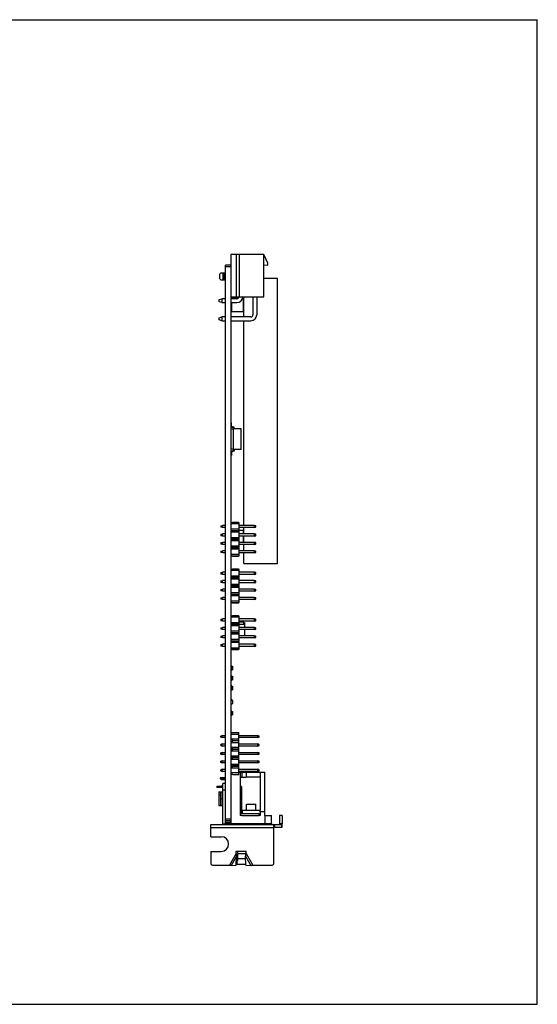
# Model space of a CAD drawing. Header units: millimetres. Extents: x 0 to 420, y 0 to 297.
# Tile 9 of 9: x 264 to 420, y 0 to 297. Entities that reach past the tile are written whole.
import ezdxf

# ---------------------------------------------------------------- set-up
doc = ezdxf.new("R2010")
doc.units = ezdxf.units.MM
doc.header["$LTSCALE"] = 23.1
doc.layers.get('0').update_dxf_attribs({"linetype": 'CONTINUOUS'})
doc.layers.add('00_COMPONENTS', color=7, linetype='CONTINUOUS')

msp = doc.modelspace()

# ---------------------------------------------------------------- linework, layer by layer
at = {"color": 7}
for p, q in [((0, 297), (420, 297)), ((420, 0), (420, 297)), ((0, 0), (420, 0))]:
    msp.add_line(p, q, dxfattribs=at)
at = {"layer": '00_COMPONENTS', "color": 7}
for p, q in [((327.483, 226.17), (327.483, 55.32)), ((337.483, 226.17), (327.483, 226.17)), ((329.283, 213.37), (329.283, 226.17)), ((330.083, 226.17), (330.083, 213.37)), ((337.483, 213.37), (337.483, 226.17)), ((338.683, 223.544), (337.483, 226.17)), ((325.883, 55.32), (325.883, 222.97)), ((327.483, 222.97), (325.883, 222.97)), ((337.483, 223.07), (338.683, 222.944)), ((338.683, 222.944), (338.683, 223.544)), ((324.083, 220.144), (324.083, 218.995)), ((324.554, 220.67), (325.883, 220.67)), ((325.083, 220.67), (325.083, 218.47)), ((325.483, 218.47), (325.483, 220.67)), ((325.883, 218.47), (324.554, 218.47)), ((341.583, 218.97), (337.483, 218.97)), ((341.583, 132.97), (341.583, 218.97)), ((323.983, 212.595), (324.833, 212.84)), ((323.983, 211.945), (323.983, 212.595)), ((324.833, 211.7), (323.983, 211.945)), ((324.833, 212.84), (324.833, 211.7)), ((325.883, 212.84), (324.833, 212.84)), ((324.833, 211.7), (325.883, 211.7)), ((327.483, 213.37), (337.483, 213.37)), ((327.683, 212.97), (327.483, 213.17)), ((329.383, 212.84), (327.483, 212.84)), ((327.483, 211.7), (329.383, 211.7)), ((327.683, 212.97), (327.553, 212.84)), ((327.683, 213.37), (327.683, 212.84)), ((327.683, 212.97), (329.766, 212.97)), ((327.683, 211.7), (327.683, 208.97)), ((331.08, 212.97), (331.283, 212.97)), ((331.283, 213.37), (331.283, 208.97)), ((331.483, 213.17), (331.283, 212.97)), ((331.483, 212.77), (331.283, 212.97)), ((331.483, 207.34), (331.483, 213.37)), ((334.213, 213.37), (334.213, 207.97)), ((335.353, 213.37), (335.353, 207.97)), ((327.683, 208.97), (327.483, 209.17)), ((327.683, 208.97), (331.283, 208.97)), ((331.483, 209.17), (331.283, 208.97)), ((323.983, 207.095), (324.833, 207.34)), ((323.983, 206.445), (323.983, 207.095)), ((324.833, 206.2), (323.983, 206.445)), ((324.833, 207.34), (324.833, 206.2)), ((325.883, 207.34), (324.833, 207.34)), ((324.833, 206.2), (325.883, 206.2)), ((333.583, 207.34), (327.483, 207.34)), ((327.483, 206.2), (333.583, 206.2)), ((331.483, 144.43), (331.483, 206.2)), ((327.683, 175.37), (327.483, 175.37)), ((327.683, 174.28), (327.683, 175.37)), ((328.38, 173.57), (327.633, 173.37)), ((327.633, 167.57), (327.633, 173.37)), ((327.64, 174.085), (328.38, 173.92)), ((328.423, 174.115), (327.683, 174.28)), ((328.38, 167.02), (328.38, 173.92)), ((330.633, 173.57), (328.38, 173.57)), ((328.58, 173.57), (328.58, 173.92)), ((330.633, 167.37), (330.633, 173.57)), ((328.38, 167.37), (327.633, 167.57)), ((327.64, 166.855), (328.38, 167.02)), ((328.423, 166.825), (327.683, 166.66)), ((327.683, 166.66), (327.683, 165.57)), ((330.633, 167.37), (328.38, 167.37)), ((328.58, 167.37), (328.58, 167.02)), ((327.683, 165.57), (327.483, 165.57)), ((324.483, 144.33), (324.983, 144.43)), ((324.483, 144.33), (324.483, 143.89)), ((324.983, 143.79), (324.483, 143.89)), ((324.983, 143.79), (324.983, 144.43)), ((325.883, 144.43), (324.983, 144.43)), ((325.883, 143.79), (324.983, 143.79)), ((330.023, 145.28), (327.483, 145.28)), ((330.023, 144.93), (327.483, 144.93)), ((330.023, 143.29), (327.483, 143.29)), ((327.653, 142.94), (327.483, 142.77)), ((327.483, 142.94), (330.023, 142.94)), ((330.023, 142.74), (327.483, 142.74)), ((327.683, 142.94), (327.683, 142.74)), ((327.983, 145.28), (327.983, 145.38)), ((329.873, 145.38), (327.983, 145.38)), ((327.983, 142.74), (327.983, 142.94)), ((329.873, 145.28), (329.873, 145.38)), ((329.873, 142.74), (329.873, 142.94)), ((330.023, 142.94), (330.023, 145.28)), ((334.523, 144.43), (330.023, 144.43)), ((334.523, 143.79), (330.023, 143.79)), ((330.023, 142.97), (331.283, 142.97)), ((330.023, 140.4), (330.023, 142.74)), ((331.283, 142.97), (331.283, 141.89)), ((331.483, 142.77), (331.283, 142.97)), ((331.483, 141.89), (331.483, 143.79)), ((334.523, 144.43), (334.523, 143.79)), ((335.023, 144.33), (334.523, 144.43)), ((334.523, 143.79), (335.023, 143.89)), ((335.023, 143.89), (335.023, 144.33)), ((324.483, 141.79), (324.983, 141.89)), ((324.483, 141.79), (324.483, 141.35)), ((324.983, 141.25), (324.483, 141.35)), ((324.983, 141.25), (324.983, 141.89)), ((325.883, 141.89), (324.983, 141.89)), ((325.883, 141.25), (324.983, 141.25)), ((330.023, 142.39), (327.483, 142.39)), ((330.023, 140.75), (327.483, 140.75)), ((327.483, 140.4), (330.023, 140.4)), ((330.023, 140.2), (327.483, 140.2)), ((330.023, 139.85), (327.483, 139.85)), ((327.683, 140.4), (327.683, 140.2)), ((327.983, 140.2), (327.983, 140.4)), ((329.873, 140.2), (329.873, 140.4)), ((334.523, 141.89), (330.023, 141.89)), ((334.523, 141.25), (330.023, 141.25)), ((330.023, 137.86), (330.023, 140.2)), ((331.283, 141.25), (331.283, 139.35)), ((331.483, 139.35), (331.483, 141.25)), ((334.523, 141.89), (334.523, 141.25)), ((335.023, 141.79), (334.523, 141.89)), ((334.523, 141.25), (335.023, 141.35)), ((335.023, 141.35), (335.023, 141.79)), ((324.483, 139.25), (324.983, 139.35)), ((324.483, 139.25), (324.483, 138.81)), ((324.983, 138.71), (324.483, 138.81)), ((324.483, 136.71), (324.983, 136.81)), ((324.483, 136.71), (324.483, 136.27)), ((324.983, 138.71), (324.983, 139.35)), ((325.883, 139.35), (324.983, 139.35)), ((325.883, 138.71), (324.983, 138.71)), ((324.983, 136.17), (324.983, 136.81)), ((325.883, 136.81), (324.983, 136.81)), ((330.023, 138.21), (327.483, 138.21)), ((327.483, 137.86), (330.023, 137.86)), ((330.023, 137.66), (327.483, 137.66)), ((330.023, 137.31), (327.483, 137.31)), ((327.983, 137.66), (327.983, 137.86)), ((329.873, 137.66), (329.873, 137.86)), ((334.523, 139.35), (330.023, 139.35)), ((334.523, 138.71), (330.023, 138.71)), ((330.023, 135.32), (330.023, 137.66)), ((334.523, 136.81), (330.023, 136.81)), ((331.483, 136.81), (331.483, 138.71)), ((334.523, 139.35), (334.523, 138.71)), ((335.023, 139.25), (334.523, 139.35)), ((334.523, 138.71), (335.023, 138.81)), ((334.523, 136.81), (334.523, 136.17)), ((335.023, 136.71), (334.523, 136.81)), ((335.023, 138.81), (335.023, 139.25)), ((335.023, 136.27), (335.023, 136.71)), ((324.983, 136.17), (324.483, 136.27)), ((325.883, 136.17), (324.983, 136.17)), ((330.023, 135.67), (327.483, 135.67)), ((327.483, 135.32), (330.023, 135.32)), ((327.983, 135.22), (327.983, 135.32)), ((327.983, 135.22), (329.873, 135.22)), ((329.873, 135.22), (329.873, 135.32)), ((334.523, 136.17), (330.023, 136.17)), ((331.483, 132.97), (331.483, 136.17)), ((334.523, 136.17), (335.023, 136.27)), ((330.023, 131.18), (327.483, 131.18)), ((330.023, 130.83), (327.483, 130.83)), ((327.983, 131.18), (327.983, 131.28)), ((329.873, 131.28), (327.983, 131.28)), ((329.873, 131.18), (329.873, 131.28)), ((330.023, 128.84), (330.023, 131.18)), ((331.483, 132.97), (341.583, 132.97)), ((324.483, 130.23), (324.983, 130.33)), ((324.483, 130.23), (324.483, 129.79)), ((324.983, 129.69), (324.483, 129.79)), ((324.483, 127.69), (324.983, 127.79)), ((324.983, 129.69), (324.983, 130.33)), ((325.883, 130.33), (324.983, 130.33)), ((325.883, 129.69), (324.983, 129.69)), ((324.983, 127.15), (324.983, 127.79)), ((325.883, 127.79), (324.983, 127.79)), ((330.023, 129.19), (327.483, 129.19)), ((327.483, 128.84), (330.023, 128.84)), ((330.023, 128.64), (327.483, 128.64)), ((330.023, 128.29), (327.483, 128.29)), ((327.983, 128.64), (327.983, 128.84)), ((329.873, 128.64), (329.873, 128.84)), ((334.523, 130.33), (330.023, 130.33)), ((334.523, 129.69), (330.023, 129.69)), ((330.023, 126.3), (330.023, 128.64)), ((334.523, 127.79), (330.023, 127.79)), ((335.023, 130.23), (334.523, 130.33)), ((334.523, 130.33), (334.523, 129.69)), ((334.523, 129.69), (335.023, 129.79)), ((335.023, 127.69), (334.523, 127.79)), ((334.523, 127.79), (334.523, 127.15)), ((335.023, 129.79), (335.023, 130.23)), ((324.483, 127.69), (324.483, 127.25)), ((324.983, 127.15), (324.483, 127.25)), ((324.483, 125.15), (324.983, 125.25)), ((324.483, 125.15), (324.483, 124.71)), ((325.883, 127.15), (324.983, 127.15)), ((324.983, 124.61), (324.983, 125.25)), ((325.883, 125.25), (324.983, 125.25)), ((330.023, 126.65), (327.483, 126.65)), ((327.483, 126.3), (330.023, 126.3)), ((330.023, 126.1), (327.483, 126.1)), ((330.023, 125.75), (327.483, 125.75)), ((327.983, 126.1), (327.983, 126.3)), ((329.873, 126.1), (329.873, 126.3)), ((334.523, 127.15), (330.023, 127.15)), ((330.023, 123.76), (330.023, 126.1)), ((334.523, 125.25), (330.023, 125.25)), ((334.523, 127.15), (335.023, 127.25)), ((335.023, 125.15), (334.523, 125.25)), ((334.523, 125.25), (334.523, 124.61)), ((335.023, 127.25), (335.023, 127.69)), ((335.023, 124.71), (335.023, 125.15)), ((324.983, 124.61), (324.483, 124.71)), ((324.483, 122.61), (324.983, 122.71)), ((324.483, 122.61), (324.483, 122.17)), ((324.983, 122.07), (324.483, 122.17)), ((325.883, 124.61), (324.983, 124.61)), ((324.983, 122.07), (324.983, 122.71)), ((325.883, 122.71), (324.983, 122.71)), ((325.883, 122.07), (324.983, 122.07)), ((330.023, 124.11), (327.483, 124.11)), ((327.483, 123.76), (330.023, 123.76)), ((330.023, 123.56), (327.483, 123.56)), ((330.023, 123.21), (327.483, 123.21)), ((327.983, 123.56), (327.983, 123.76)), ((329.873, 123.56), (329.873, 123.76)), ((334.523, 124.61), (330.023, 124.61)), ((330.023, 121.22), (330.023, 123.56)), ((334.523, 122.71), (330.023, 122.71)), ((334.523, 122.07), (330.023, 122.07)), ((334.523, 124.61), (335.023, 124.71)), ((335.023, 122.61), (334.523, 122.71)), ((334.523, 122.71), (334.523, 122.07)), ((334.523, 122.07), (335.023, 122.17)), ((335.023, 122.17), (335.023, 122.61)), ((330.023, 121.57), (327.483, 121.57)), ((327.483, 121.22), (330.023, 121.22)), ((327.983, 121.12), (327.983, 121.22)), ((327.983, 121.12), (329.873, 121.12)), ((329.873, 121.12), (329.873, 121.22)), ((324.483, 116.13), (324.983, 116.23)), ((324.483, 116.13), (324.483, 115.69)), ((325.883, 116.23), (324.983, 116.23)), ((324.983, 115.59), (324.983, 116.23)), ((330.023, 117.08), (327.483, 117.08)), ((330.023, 116.73), (327.483, 116.73)), ((329.873, 117.18), (327.983, 117.18)), ((327.983, 117.08), (327.983, 117.18)), ((329.873, 117.08), (329.873, 117.18)), ((330.023, 114.74), (330.023, 117.08)), ((334.523, 116.23), (330.023, 116.23)), ((335.023, 116.13), (334.523, 116.23)), ((334.523, 116.23), (334.523, 115.59)), ((335.023, 115.69), (335.023, 116.13)), ((324.983, 115.59), (324.483, 115.69)), ((324.483, 113.59), (324.983, 113.69)), ((324.483, 113.59), (324.483, 113.15)), ((324.983, 113.05), (324.483, 113.15)), ((325.883, 115.59), (324.983, 115.59)), ((325.883, 113.69), (324.983, 113.69)), ((324.983, 113.05), (324.983, 113.69)), ((325.883, 113.05), (324.983, 113.05)), ((330.023, 115.09), (327.483, 115.09)), ((327.483, 114.74), (330.023, 114.74)), ((330.023, 114.54), (327.483, 114.54)), ((330.023, 114.19), (327.483, 114.19)), ((327.753, 114.74), (327.753, 114.591)), ((327.983, 114.54), (327.983, 114.74)), ((329.873, 114.54), (329.873, 114.74)), ((334.523, 115.59), (330.023, 115.59)), ((331.268, 115.27), (330.023, 115.27)), ((330.023, 112.2), (330.023, 114.54)), ((331.423, 114.52), (330.023, 114.52)), ((334.523, 113.69), (330.023, 113.69)), ((334.523, 113.05), (330.023, 113.05)), ((331.399, 115.17), (331.653, 115.17)), ((331.403, 114.52), (331.403, 115.135)), ((331.403, 114.87), (331.423, 114.87)), ((331.423, 115.17), (331.423, 114.52)), ((331.653, 115.17), (331.653, 113.69)), ((331.653, 113.05), (331.653, 111.15)), ((334.523, 115.59), (335.023, 115.69)), ((335.023, 113.59), (334.523, 113.69)), ((334.523, 113.69), (334.523, 113.05)), ((334.523, 113.05), (335.023, 113.15)), ((335.023, 113.15), (335.023, 113.59)), ((324.483, 111.05), (324.983, 111.15)), ((324.483, 111.05), (324.483, 110.61)), ((324.983, 110.51), (324.483, 110.61)), ((325.883, 111.15), (324.983, 111.15)), ((324.983, 110.51), (324.983, 111.15)), ((325.883, 110.51), (324.983, 110.51)), ((330.023, 112.55), (327.483, 112.55)), ((327.483, 112.2), (330.023, 112.2)), ((330.023, 112), (327.483, 112)), ((330.023, 111.65), (327.483, 111.65)), ((330.023, 110.01), (327.483, 110.01)), ((327.983, 112), (327.983, 112.2)), ((329.873, 112), (329.873, 112.2)), ((330.023, 109.66), (330.023, 112)), ((334.523, 111.15), (330.023, 111.15)), ((334.523, 110.51), (330.023, 110.51)), ((335.023, 111.05), (334.523, 111.15)), ((334.523, 111.15), (334.523, 110.51)), ((334.523, 110.51), (335.023, 110.61)), ((335.023, 110.61), (335.023, 111.05)), ((324.483, 108.51), (324.983, 108.61)), ((324.483, 108.51), (324.483, 108.07)), ((324.983, 107.97), (324.483, 108.07)), ((325.883, 108.61), (324.983, 108.61)), ((324.983, 107.97), (324.983, 108.61)), ((325.883, 107.97), (324.983, 107.97)), ((327.483, 109.66), (330.023, 109.66)), ((330.023, 109.46), (327.483, 109.46)), ((330.023, 109.11), (327.483, 109.11)), ((330.023, 107.47), (327.483, 107.47)), ((327.483, 107.12), (330.023, 107.12)), ((327.983, 109.46), (327.983, 109.66)), ((327.983, 107.02), (327.983, 107.12)), ((327.983, 107.02), (329.873, 107.02)), ((329.873, 109.46), (329.873, 109.66)), ((329.873, 107.02), (329.873, 107.12)), ((330.023, 107.12), (330.023, 109.46)), ((334.523, 108.61), (330.023, 108.61)), ((334.523, 107.97), (330.023, 107.97)), ((335.023, 108.51), (334.523, 108.61)), ((334.523, 108.61), (334.523, 107.97)), ((334.523, 107.97), (335.023, 108.07)), ((335.023, 108.07), (335.023, 108.51)), ((327.483, 102.22), (327.663, 102.22)), ((327.663, 102.22), (327.663, 101.97)), ((327.663, 101.97), (328.033, 101.97)), ((327.943, 101.56), (327.663, 101.56)), ((327.663, 101.56), (327.663, 101.28)), ((327.663, 101.28), (327.943, 101.28)), ((327.943, 101.28), (327.943, 101.56)), ((328.033, 101.97), (328.033, 100.87)), ((327.483, 100.62), (327.663, 100.62)), ((327.483, 99.22), (327.663, 99.22)), ((327.663, 100.87), (328.033, 100.87)), ((327.663, 100.87), (327.663, 100.62)), ((327.663, 99.22), (327.663, 98.97)), ((327.663, 98.97), (328.033, 98.97)), ((327.943, 98.56), (327.663, 98.56)), ((327.663, 98.56), (327.663, 98.28)), ((327.663, 98.28), (327.943, 98.28)), ((327.943, 98.28), (327.943, 98.56)), ((328.033, 98.97), (328.033, 97.87)), ((327.483, 97.62), (327.663, 97.62)), ((327.483, 96.22), (327.663, 96.22)), ((327.663, 97.87), (328.033, 97.87)), ((327.663, 97.87), (327.663, 97.62)), ((327.663, 96.22), (327.663, 95.97)), ((327.663, 95.97), (328.033, 95.97)), ((327.943, 95.56), (327.663, 95.56)), ((327.663, 95.56), (327.663, 95.28)), ((327.663, 95.28), (327.943, 95.28)), ((327.943, 95.28), (327.943, 95.56)), ((328.033, 95.97), (328.033, 94.87)), ((327.483, 94.62), (327.663, 94.62)), ((327.663, 94.87), (328.033, 94.87)), ((327.663, 94.87), (327.663, 94.62)), ((327.483, 92.02), (327.663, 92.02)), ((327.483, 90.42), (327.663, 90.42)), ((327.663, 92.02), (327.663, 91.77)), ((327.663, 91.77), (327.939, 91.755)), ((327.663, 90.67), (327.939, 90.684)), ((327.663, 90.67), (327.663, 90.42)), ((328.033, 91.656), (328.033, 90.784)), ((327.483, 88.62), (327.663, 88.62)), ((327.483, 87.02), (327.663, 87.02)), ((327.663, 88.62), (327.663, 88.37)), ((327.663, 88.37), (328.033, 88.37)), ((327.943, 87.96), (327.663, 87.96)), ((327.663, 87.96), (327.663, 87.68)), ((327.663, 87.68), (327.943, 87.68)), ((327.663, 87.27), (328.033, 87.27)), ((327.663, 87.27), (327.663, 87.02)), ((327.943, 87.68), (327.943, 87.96)), ((328.033, 88.37), (328.033, 87.27)), ((324.883, 81.07), (324.483, 80.92)), ((324.483, 80.58), (324.483, 80.92)), ((324.483, 80.58), (324.883, 80.43)), ((324.883, 81.07), (325.883, 81.07)), ((324.883, 80.43), (324.883, 81.07)), ((325.883, 80.43), (324.883, 80.43)), ((328.183, 81.887), (327.483, 81.887)), ((329.983, 81.42), (327.483, 81.42)), ((328.183, 82.02), (329.983, 82.02)), ((328.183, 82.02), (328.183, 81.887)), ((329.983, 69.32), (329.983, 82.02)), ((329.983, 81.07), (335.683, 81.07)), ((335.683, 80.43), (329.983, 80.43)), ((336.083, 80.92), (335.683, 81.07)), ((335.683, 80.43), (335.683, 81.07)), ((335.683, 80.43), (336.083, 80.58)), ((336.083, 80.58), (336.083, 80.92)), ((324.883, 78.53), (324.483, 78.38)), ((324.483, 78.04), (324.483, 78.38)), ((324.483, 78.04), (324.883, 77.89)), ((324.883, 78.53), (325.883, 78.53)), ((324.883, 77.89), (324.883, 78.53)), ((325.883, 77.89), (324.883, 77.89)), ((327.483, 80.08), (329.983, 80.08)), ((328.183, 79.652), (327.483, 79.652)), ((327.483, 79.308), (328.183, 79.308)), ((329.983, 78.88), (327.483, 78.88)), ((327.483, 77.54), (329.983, 77.54)), ((328.183, 79.308), (328.183, 79.652)), ((328.183, 79.53), (329.983, 79.53)), ((329.983, 79.43), (328.183, 79.43)), ((329.983, 78.53), (335.683, 78.53)), ((335.683, 77.89), (329.983, 77.89)), ((336.083, 78.38), (335.683, 78.53)), ((335.683, 77.89), (335.683, 78.53)), ((335.683, 77.89), (336.083, 78.04)), ((336.083, 78.04), (336.083, 78.38)), ((324.883, 75.99), (324.483, 75.84)), ((324.483, 75.5), (324.483, 75.84)), ((324.483, 75.5), (324.883, 75.35)), ((324.883, 75.99), (325.883, 75.99)), ((324.883, 75.35), (324.883, 75.99)), ((325.883, 75.35), (324.883, 75.35)), ((327.483, 77.112), (328.183, 77.112)), ((327.483, 76.768), (328.183, 76.768)), ((329.983, 76.34), (327.483, 76.34)), ((327.483, 75), (329.983, 75)), ((327.483, 74.572), (328.183, 74.572)), ((328.183, 76.768), (328.183, 77.112)), ((329.983, 76.99), (328.183, 76.99)), ((329.983, 76.89), (328.183, 76.89)), ((328.183, 74.228), (328.183, 74.572)), ((329.983, 74.45), (328.183, 74.45)), ((329.983, 74.35), (328.183, 74.35)), ((329.983, 75.99), (335.683, 75.99)), ((335.683, 75.35), (329.983, 75.35)), ((336.083, 75.84), (335.683, 75.99)), ((335.683, 75.35), (335.683, 75.99)), ((335.683, 75.35), (336.083, 75.5)), ((336.083, 75.5), (336.083, 75.84)), ((324.883, 73.45), (324.483, 73.3)), ((324.483, 72.96), (324.483, 73.3)), ((324.483, 72.96), (324.883, 72.81)), ((324.883, 73.45), (325.883, 73.45)), ((324.883, 72.81), (324.883, 73.45)), ((325.883, 72.81), (324.883, 72.81)), ((327.483, 74.228), (328.183, 74.228)), ((329.983, 73.8), (327.483, 73.8)), ((327.483, 72.46), (329.983, 72.46)), ((327.483, 72.032), (328.183, 72.032)), ((327.483, 71.688), (328.183, 71.688)), ((328.183, 71.688), (328.183, 72.032)), ((329.983, 71.91), (328.183, 71.91)), ((328.183, 71.81), (329.983, 71.81)), ((329.983, 73.45), (335.683, 73.45)), ((335.683, 72.81), (329.983, 72.81)), ((336.083, 73.3), (335.683, 73.45)), ((335.683, 72.81), (335.683, 73.45)), ((335.683, 72.81), (336.083, 72.96)), ((336.083, 72.96), (336.083, 73.3)), ((324.603, 68.44), (324.303, 68.215)), ((324.883, 70.91), (324.483, 70.76)), ((324.483, 70.42), (324.483, 70.76)), ((324.483, 70.42), (324.883, 70.27)), ((324.603, 68.44), (325.883, 68.44)), ((324.603, 68.439), (324.603, 68.44)), ((324.603, 68.439), (324.603, 68.44)), ((324.883, 70.91), (325.883, 70.91)), ((324.883, 70.27), (324.883, 70.91)), ((325.883, 70.27), (324.883, 70.27)), ((329.983, 71.26), (327.483, 71.26)), ((327.483, 69.92), (329.983, 69.92)), ((327.483, 69.453), (328.183, 69.453)), ((328.183, 69.453), (328.183, 69.32)), ((328.183, 69.32), (329.983, 69.32)), ((329.983, 70.91), (335.683, 70.91)), ((335.683, 70.27), (329.983, 70.27)), ((329.983, 70.07), (337.833, 70.07)), ((330.383, 70.07), (330.383, 56.97)), ((330.383, 68.53), (332.183, 68.53)), ((330.883, 70.07), (330.883, 68.53)), ((332.183, 70.07), (332.183, 68.53)), ((336.383, 68.53), (332.183, 68.53)), ((336.083, 70.76), (335.683, 70.91)), ((335.683, 70.27), (335.683, 70.91)), ((335.683, 70.27), (336.083, 70.42)), ((336.083, 70.42), (336.083, 70.76)), ((336.383, 70.07), (336.383, 68.53)), ((337.833, 56.97), (337.833, 70.07)), ((323.333, 65.85), (325.083, 65.85)), ((323.333, 65.85), (323.333, 65.35)), ((325.083, 65.35), (323.333, 65.35)), ((324.303, 68.215), (324.303, 68.065)), ((324.303, 68.065), (324.603, 67.84)), ((324.603, 65.95), (324.47, 65.85)), ((324.603, 67.84), (325.883, 67.84)), ((324.603, 65.95), (325.083, 65.95)), ((324.603, 65.949), (324.603, 65.95)), ((324.603, 65.949), (324.603, 65.95)), ((325.883, 66.62), (325.083, 66.62)), ((325.083, 54.42), (325.083, 66.62)), ((330.833, 57.47), (330.833, 65.35)), ((323.943, 64.07), (324.883, 64.07)), ((323.943, 64.07), (323.943, 59.97)), ((324.383, 63.245), (324.303, 63.185)), ((324.303, 63.185), (324.303, 63.035)), ((324.303, 63.035), (324.383, 62.975)), ((324.383, 64.07), (324.383, 59.97)), ((330.833, 63.55), (330.333, 63.55)), ((330.333, 63.55), (330.333, 57.47)), ((323.943, 59.97), (324.883, 59.97)), ((332.258, 60.42), (335.058, 60.42)), ((332.258, 58.47), (332.258, 60.42)), ((335.058, 58.47), (335.058, 60.42)), ((330.833, 56.97), (330.383, 56.97)), ((336.383, 57.47), (330.833, 57.47)), ((330.833, 56.97), (336.083, 56.97)), ((336.408, 58.47), (330.908, 58.47)), ((330.908, 58.47), (330.908, 57.47)), ((336.083, 56.97), (336.083, 57.47)), ((336.383, 56.97), (336.083, 56.97)), ((336.583, 58.17), (336.383, 57.97)), ((336.383, 57.97), (336.383, 56.97)), ((336.408, 57.995), (336.408, 58.47)), ((336.408, 58.17), (337.833, 58.17)), ((337.833, 56.97), (339.833, 56.97)), ((339.833, 54.57), (339.833, 56.97)), ((343.063, 56.92), (342.263, 56.92)), ((342.263, 56.92), (342.263, 54.42)), ((343.063, 56.92), (343.063, 54.42)), ((321.473, 54.22), (343.063, 54.22)), ((321.473, 50.55), (321.473, 54.22)), ((327.483, 55.32), (325.883, 55.32)), ((325.883, 54.42), (325.883, 55.32)), ((325.883, 54.62), (327.483, 54.62)), ((325.943, 54.42), (325.943, 54.62)), ((327.408, 54.57), (339.908, 54.57)), ((327.408, 54.57), (327.408, 54.22)), ((327.483, 55.32), (327.483, 54.57)), ((339.908, 54.22), (339.908, 54.57)), ((340.523, 42.49), (340.523, 54.22)), ((343.063, 53.42), (343.063, 54.22)), ((321.473, 50.55), (324.643, 50.55)), ((340.523, 53.42), (343.063, 53.42)), ((321.473, 46.13), (324.643, 46.13)), ((321.473, 46.13), (321.473, 42.49)), ((329.093, 46.18), (332.143, 46.18)), ((329.093, 45.454), (329.093, 46.18)), ((329.11, 45.37), (329.683, 45.37)), ((329.177, 41.942), (329.246, 44.64)), ((329.471, 46.151), (329.458, 46.17)), ((329.683, 43.54), (329.683, 45.8)), ((332.123, 45.349), (329.683, 45.349)), ((332.06, 41.942), (331.99, 44.64)), ((332.143, 45.454), (332.143, 46.18)), ((321.973, 41.99), (327.093, 41.99)), ((327.665, 41.902), (329.177, 41.942)), ((329.683, 43.97), (329.229, 43.97)), ((329.458, 43.17), (329.468, 43.184)), ((329.458, 43.17), (329.467, 43.183)), ((329.458, 42.22), (329.458, 43.17)), ((332.053, 42.22), (329.458, 42.22)), ((329.683, 43.99), (332.007, 43.99)), ((332.06, 41.942), (333.572, 41.902)), ((334.143, 41.99), (340.023, 41.99))]:
    msp.add_line(p, q, dxfattribs=at)
at = {"layer": '00_COMPONENTS', "color": 4}
for p, q in [((327.483, 222.47), (325.883, 222.47)), ((324.603, 68.439), (324.303, 68.215)), ((336.333, 68.53), (336.333, 58.47)), ((324.303, 68.175), (324.603, 68.14)), ((324.303, 68.079), (324.603, 67.84)), ((324.603, 67.84), (324.303, 68.065)), ((324.603, 65.949), (324.471, 65.85)), ((324.603, 68.14), (325.883, 68.14)), ((325.883, 68.04), (324.603, 68.04)), ((324.383, 63.244), (324.303, 63.185)), ((324.303, 63.145), (324.383, 63.136)), ((324.303, 63.049), (324.383, 62.985)), ((324.383, 62.975), (324.303, 63.035)), ((324.883, 64.07), (324.883, 59.97)), ((325.883, 64.62), (325.083, 64.62)), ((330.833, 63.95), (330.383, 63.95)), ((325.083, 62.02), (324.383, 62.02)), ((337.833, 56.97), (337.833, 54.57)), ((325.083, 54.42), (325.943, 54.42)), ((327.483, 55.82), (325.883, 55.82)), ((325.883, 54.97), (327.483, 54.97)), ((328.908, 54.22), (328.908, 54.57)), ((338.408, 54.57), (338.408, 54.22)), ((340.67, 54.22), (340.67, 53.42)), ((342.305, 54.22), (342.218, 54.292)), ((343.063, 54.42), (342.263, 54.42)), ((342.917, 53.42), (342.917, 54.22)), ((340.523, 53.22), (321.473, 53.22)), ((329.093, 45.454), (327.093, 41.99)), ((329.246, 44.64), (327.665, 41.902)), ((331.99, 44.64), (333.572, 41.902)), ((332.143, 45.454), (334.143, 41.99))]:
    msp.add_line(p, q, dxfattribs=at)
at = {"layer": '00_COMPONENTS', "color": 7}
msp.add_lwpolyline([(329.471, 46.151), (329.464, 46.161), (329.46, 46.168), (329.458, 46.17)], dxfattribs=at)
for centre, radius, start, end in [((329.383, 213.47), 1.77, 270, 356.76123), ((329.383, 213.47), 0.63, 270, 350.8668), ((333.583, 207.97), 1.77, 270, 360), ((333.583, 207.97), 0.63, 270, 360), ((328.38, 173.92), 0.2, 0, 77.40732), ((327.683, 166.66), 0.2, 102.59268, 180), ((328.38, 167.02), 0.2, 282.59268, 360), ((327.903, 114.591), 0.15, 180, 199.82156), ((331.268, 115.135), 0.135, 359.99996, 90.00004), ((327.933, 91.656), 0.1, 0, 87), ((327.933, 90.784), 0.1, 273, 360), ((330.333, 65.35), 0.5, 0, 84.25956), ((324.883, 64.27), 0.2, 270, 360), ((324.883, 59.77), 0.2, 0, 90), ((330.833, 57.47), 0.5, 180, 270), ((326.083, 54.42), 1, 180, 191.5467), ((326.083, 54.42), 0.2, 180, 270), ((326.143, 54.42), 0.2, 180, 263.89228), ((342.063, 54.42), 0.2, 270, 360), ((342.063, 54.42), 1, 348.45114, 360), ((324.643, 48.34), 2.21, 270, 90), ((321.973, 42.49), 0.5, 180, 270), ((340.023, 42.49), 0.5, 270, 360)]:
    msp.add_arc(centre, radius, start, end, dxfattribs=at)
for points, knots in [([(324.083, 220.144), (324.158, 220.235), (324.313, 220.412), (324.473, 220.584), (324.554, 220.67)], [0, 0, 0, 0, 0.4999897, 1, 1, 1, 1]), ([(324.554, 218.47), (324.473, 218.556), (324.313, 218.728), (324.158, 218.905), (324.083, 218.995)], [0, 0, 0, 0, 0.5000103, 1, 1, 1, 1]), ([(324.603, 68.44), (324.603, 68.44), (324.603, 68.44), (324.603, 68.44), (324.603, 68.439), (324.603, 68.438), (324.603, 68.436), (324.603, 68.434), (324.603, 68.431), (324.604, 68.427), (324.604, 68.422), (324.604, 68.415), (324.604, 68.404), (324.603, 68.389), (324.603, 68.371), (324.603, 68.351), (324.603, 68.33), (324.603, 68.297), (324.604, 68.253), (324.604, 68.198), (324.603, 68.159), (324.603, 68.14)], [0, 0, 0, 0, 0.0003009, 0.0012046, 0.0027114, 0.0048212, 0.0108396, 0.0192387, 0.029998, 0.0430937, 0.0584915, 0.0761547, 0.1181148, 0.1685663, 0.2270274, 0.292929, 0.3656398, 0.4444606, 0.6173417, 0.8049144, 1, 1, 1, 1]), ([(324.603, 67.84), (324.603, 67.84), (324.603, 67.84), (324.603, 67.84), (324.603, 67.84), (324.603, 67.841), (324.603, 67.842), (324.603, 67.844), (324.603, 67.846), (324.603, 67.849), (324.603, 67.852), (324.603, 67.857), (324.603, 67.864), (324.603, 67.874), (324.603, 67.886), (324.603, 67.899), (324.603, 67.913), (324.603, 67.935), (324.603, 67.964), (324.603, 68.001), (324.604, 68.027), (324.603, 68.04)], [0, 0, 0, 0, 0.0003025, 0.0012087, 0.002717, 0.0048257, 0.0108376, 0.0192308, 0.0299913, 0.0430926, 0.0584969, 0.0761662, 0.1181391, 0.1686002, 0.2270668, 0.2929713, 0.3656814, 0.4444964, 0.6173618, 0.8049242, 1, 1, 1, 1]), ([(324.603, 65.95), (324.603, 65.95), (324.603, 65.95), (324.603, 65.949), (324.603, 65.949), (324.603, 65.948), (324.603, 65.946), (324.603, 65.943), (324.604, 65.939), (324.604, 65.935), (324.604, 65.93), (324.604, 65.921), (324.604, 65.908), (324.603, 65.891), (324.603, 65.871), (324.603, 65.857), (324.603, 65.85)], [0, 0, 0, 0, 0.0010352, 0.0041439, 0.0093277, 0.016584, 0.0372762, 0.0661424, 0.1031072, 0.1480698, 0.2008979, 0.2614566, 0.4050907, 0.5773797, 0.7764111, 1, 1, 1, 1]), ([(329.246, 44.64), (329.235, 44.708), (329.188, 44.98), (329.134, 45.25), (329.093, 45.454)], [0, 0, 0, 0, 0.2472459, 1, 1, 1, 1]), ([(329.683, 45.8), (329.661, 45.841), (329.593, 45.96), (329.52, 46.076), (329.471, 46.151)], [0, 0, 0, 0, 0.3469514, 1, 1, 1, 1]), ([(331.99, 44.64), (332.002, 44.708), (332.049, 44.98), (332.103, 45.25), (332.143, 45.454)], [0, 0, 0, 0, 0.2472459, 1, 1, 1, 1]), ([(327.093, 41.99), (327.142, 41.982), (327.332, 41.951), (327.523, 41.922), (327.665, 41.902)], [0, 0, 0, 0, 0.2540629, 1, 1, 1, 1]), ([(329.467, 43.183), (329.477, 43.199), (329.553, 43.315), (329.625, 43.434), (329.683, 43.54)], [0, 0, 0, 0, 0.1324297, 1, 1, 1, 1]), ([(333.572, 41.902), (333.618, 41.908), (333.809, 41.936), (334, 41.967), (334.143, 41.99)], [0, 0, 0, 0, 0.2443386, 1, 1, 1, 1])]:
    msp.add_open_spline(points, degree=3, knots=knots, dxfattribs=at)
msp.add_open_spline([(324.603, 68.04), (324.603, 68.057), (324.604, 68.09), (324.603, 68.123), (324.603, 68.14)], degree=3, dxfattribs=at)

doc.saveas('drawing.dxf')
